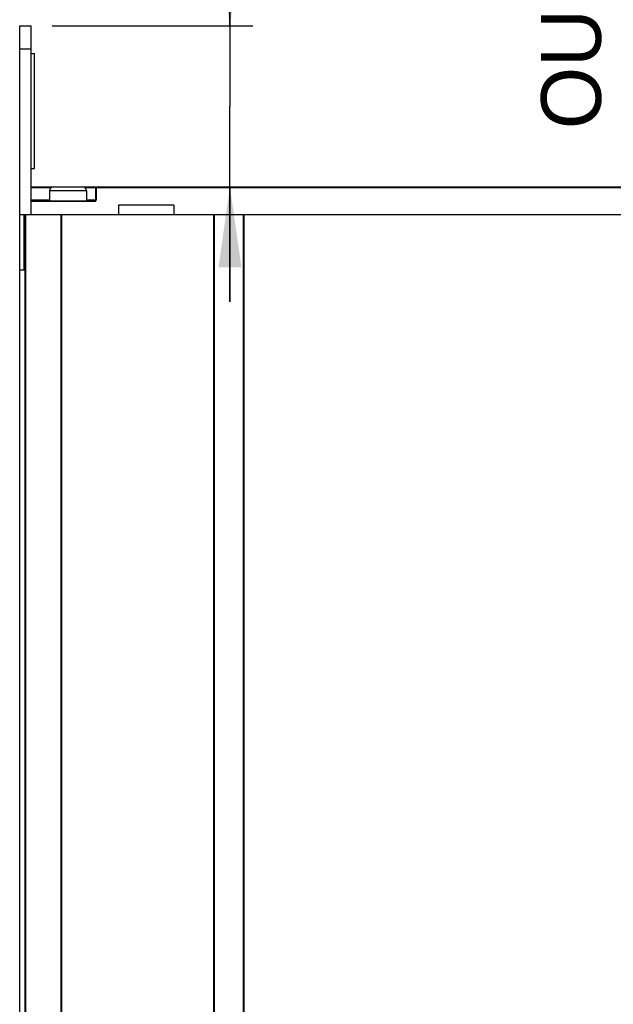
# Model space of a CAD drawing. Header units: millimetres. Extents: x 0 to 594, y 0 to 420.
# Tile 27 of 80: x 200 to 225, y 230 to 273. Entities that reach past the tile are written whole.
import ezdxf

# ---------------------------------------------------------------- set-up
doc = ezdxf.new("R2010")
doc.units = ezdxf.units.MM
doc.header["$LTSCALE"] = 32.67
doc.layers.get('0').update_dxf_attribs({"linetype": 'CONTINUOUS'})
doc.styles.get("Standard").update_dxf_attribs({"font": 'myriadpro-light.otf'})
doc.dimstyles.new('DIMSTYLE_2', dxfattribs={"dimtxt": 2.6, "dimasz": 3.5, "dimexe": 1, "dimexo": 0, "dimgap": 0.65, "dimtad": 1, "dimdec": 1, "dimdsep": 46, "dimtxsty": 'STANDARD', "dimblk": '_FILLED', "dimblk1": '_FILLED', "dimblk2": '_FILLED', "dimcen": 0.09, "dimclrt": 5, "dimadec": 0, "dimazin": 0, "dimtp": 0.5, "dimtm": 0.5, "dimtfac": 1, "dimtdec": 1, "dimtofl": 0, "dimtmove": 0, "dimatfit": 3, "dimldrblk": '_FILLED', "dimfxl": 1, "dimtolj": 1, "dimarcsym": 0})
doc.dimstyles.new('DIMSTYLE_4', dxfattribs={"dimtxt": 2.6, "dimasz": 3.5, "dimexe": 1, "dimexo": 0, "dimgap": 0.65, "dimtad": 1, "dimdec": 1, "dimdsep": 46, "dimtxsty": 'STANDARD', "dimblk": '_FILLED', "dimblk1": '_FILLED', "dimblk2": '_FILLED', "dimcen": 0.09, "dimclrt": 5, "dimadec": 0, "dimazin": 0, "dimtp": 0.8, "dimtm": 0.8, "dimtfac": 1, "dimtdec": 1, "dimtofl": 0, "dimtmove": 0, "dimatfit": 3, "dimldrblk": '_FILLED', "dimfxl": 1, "dimtolj": 1, "dimarcsym": 0})
doc.dimstyles.new('DIMSTYLE_5', dxfattribs={"dimtxt": 2.6, "dimasz": 3.5, "dimexe": 1, "dimexo": 0, "dimgap": 0.65, "dimtad": 1, "dimdec": 1, "dimdsep": 46, "dimtxsty": 'STANDARD', "dimblk": '_FILLED', "dimblk1": '_FILLED', "dimblk2": '_FILLED', "dimcen": 0.09, "dimclrt": 5, "dimadec": 0, "dimazin": 0, "dimtp": 0.3, "dimtm": 0.3, "dimtfac": 1, "dimtdec": 1, "dimtofl": 0, "dimtmove": 0, "dimatfit": 3, "dimldrblk": '_FILLED', "dimfxl": 1, "dimtolj": 1, "dimarcsym": 0})

# ---------------------------------------------------------------- blocks, each defined once
blk = doc.blocks.new('_FILLED')
at = {"color": 0, "linetype": 'BYBLOCK'}
blk.add_solid([(0, 0), (-1, 0.143), (-1, -0.143)], dxfattribs=at)
blk = doc.blocks.new('*D9')
at = {"color": 2, "linetype": 'CONTINUOUS'}
for p, q in [((199.576, 273.39), (199.576, 293.263)), ((247.978, 253.442), (247.978, 293.263)), ((199.576, 292.263), (223.777, 292.263)), ((247.978, 292.263), (223.777, 292.263))]:
    blk.add_line(p, q, dxfattribs=at)
at = {"color": 2, "linetype": 'CONTINUOUS', "xscale": 3.5, "yscale": 3.5, "zscale": 3.5, "rotation": 180}
blk.add_blockref('_FILLED', (199.576, 292.263), dxfattribs=at)
at = {"color": 2, "linetype": 'CONTINUOUS', "xscale": 3.5, "yscale": 3.5, "zscale": 3.5}
blk.add_blockref('_FILLED', (247.978, 292.263), dxfattribs=at)
at = {"color": 5, "linetype": 'CONTINUOUS', "insert": (225.154, 295.513), "char_height": 2.6, "width": 8.34466, "attachment_point": 3, "line_spacing_factor": 0.9}
blk.add_mtext('242\\P[9.53]\\P ', dxfattribs=at)
blk = doc.blocks.new('*D10')
at = {"color": 2, "linetype": 'CONTINUOUS'}
for p, q in [((236.394, 273.841), (271.285, 273.841)), ((270.285, 273.841), (270.285, 213.592)), ((270.285, 153.343), (270.285, 213.592)), ((211.719, 153.343), (271.285, 153.343))]:
    blk.add_line(p, q, dxfattribs=at)
at = {"color": 2, "linetype": 'CONTINUOUS', "xscale": 3.5, "yscale": 3.5, "zscale": 3.5}
for p, rotation in [((270.285, 273.841), 90), ((270.285, 153.343), 270)]:
    blk.add_blockref('_FILLED', p, dxfattribs=dict(at, rotation=rotation))
at = {"color": 5, "linetype": 'CONTINUOUS', "insert": (267.035, 215.062), "char_height": 2.6, "width": 8.34466, "attachment_point": 3, "rotation": 90, "line_spacing_factor": 0.9}
blk.add_mtext('602\\P[23.7]', dxfattribs=at)
blk = doc.blocks.new('*D13')
at = {"color": 2, "linetype": 'CONTINUOUS'}
for p, q in [((208.715, 272.543), (208.715, 286.694)), ((208.715, 286.694), (208.715, 269.043)), ((200.99, 272.543), (209.715, 272.543)), ((208.715, 260.543), (208.715, 269.043)), ((207.475, 265.543), (209.715, 265.543)), ((208.715, 265.543), (208.715, 260.543))]:
    blk.add_line(p, q, dxfattribs=at)
at = {"color": 2, "linetype": 'CONTINUOUS', "xscale": 3.5, "yscale": 3.5, "zscale": 3.5}
for p, rotation in [((208.715, 272.543), 270), ((208.715, 265.543), 90)]:
    blk.add_blockref('_FILLED', p, dxfattribs=dict(at, rotation=rotation))
at = {"color": 5, "linetype": 'CONTINUOUS', "insert": (205.465, 282.111), "char_height": 2.6, "width": 8.34466, "attachment_point": 3, "rotation": 90, "line_spacing_factor": 0.9}
blk.add_mtext('35\\P[1.38]', dxfattribs=at)

msp = doc.modelspace()

# ---------------------------------------------------------------- linework, layer by layer
at = {"color": 7, "linetype": 'CONTINUOUS'}
for p, q in [((199.576, 168.943), (199.576, 272.543)), ((199.576, 272.543), (200.076, 272.543)), ((200.076, 264.343), (200.076, 272.543)), ((199.576, 271.543), (200.076, 271.543)), ((200.076, 271.343), (200.226, 271.343)), ((200.226, 266.343), (200.226, 271.343)), ((200.076, 266.343), (200.226, 266.343)), ((200.076, 265.543), (247.331, 265.543)), ((200.076, 265.517), (200.955, 265.517)), ((200.876, 265.373), (200.876, 264.943)), ((202.476, 265.373), (200.876, 265.373)), ((202.396, 265.517), (202.876, 265.517)), ((202.476, 265.373), (202.476, 264.943)), ((202.878, 265.519), (202.876, 265.518)), ((202.876, 265.518), (202.876, 265.517)), ((202.876, 265.517), (202.876, 264.969)), ((202.881, 265.519), (202.878, 265.519)), ((202.885, 265.52), (202.881, 265.519)), ((202.89, 265.52), (202.885, 265.52)), ((202.896, 265.52), (202.89, 265.52)), ((202.902, 265.521), (202.896, 265.52)), ((202.902, 265.543), (202.902, 264.973)), ((202.902, 265.521), (230.75, 265.521)), ((200.876, 264.969), (200.076, 264.969)), ((200.076, 264.943), (202.85, 264.943)), ((200.076, 264.921), (202.85, 264.921)), ((202.876, 264.969), (202.476, 264.969)), ((202.85, 264.921), (202.85, 264.943)), ((202.85, 264.921), (202.86, 264.921)), ((202.86, 264.921), (202.869, 264.924)), ((202.869, 264.924), (202.878, 264.929)), ((202.876, 264.97), (202.878, 264.971)), ((202.876, 264.969), (202.876, 264.97)), ((202.878, 264.971), (202.881, 264.971)), ((202.878, 264.929), (202.886, 264.936)), ((202.881, 264.971), (202.885, 264.972)), ((202.885, 264.972), (202.89, 264.972)), ((202.886, 264.936), (202.893, 264.944)), ((202.89, 264.972), (202.896, 264.972)), ((202.893, 264.944), (202.898, 264.953)), ((202.896, 264.972), (202.902, 264.973)), ((202.898, 264.953), (202.901, 264.962)), ((202.901, 264.962), (202.902, 264.973)), ((203.876, 264.743), (203.876, 264.343)), ((206.276, 264.743), (203.876, 264.743)), ((206.276, 264.743), (206.276, 264.343)), ((199.576, 264.343), (199.776, 264.343)), ((199.776, 261.943), (199.776, 264.343)), ((199.796, 264.343), (199.796, 174.003)), ((199.796, 264.343), (247.523, 264.343)), ((199.824, 264.343), (199.824, 174.003)), ((201.367, 264.343), (201.367, 174.003)), ((201.396, 264.343), (201.396, 174.003)), ((207.996, 264.343), (207.996, 174.003)), ((208.024, 264.343), (208.024, 174.003)), ((209.287, 264.343), (209.287, 174.003)), ((209.316, 264.343), (209.316, 174.003)), ((199.576, 261.943), (199.776, 261.943))]:
    msp.add_line(p, q, dxfattribs=at)
for centre, radius, start, end in [((201.046, 265.373), 0.17, 90, 180), ((202.306, 265.373), 0.17, 0, 90), ((202.902, 265.517), 0.026, 90, 180), ((202.85, 264.969), 0.026, 270.0039, 0.0023)]:
    msp.add_arc(centre, radius, start, end, dxfattribs=at)

# ---------------------------------------------------------------- texts
at = {"color": 5, "linetype": 'CONTINUOUS', "insert": (222.24, 281.768), "char_height": 2.6, "width": 12.14704, "attachment_point": 3, "rotation": 90, "line_spacing_factor": 0.9}
msp.add_mtext('OUTLET', dxfattribs=at)

# ---------------------------------------------------------------- dimensions: what is measured, and where the dimension line sits
at = {"color": 2, "linetype": 'CONTINUOUS'}
dim = msp.add_linear_dim(base=(247.978, 292.263), p1=(199.576, 273.39), p2=(247.978, 253.442), text='<>\\P ', dimstyle='DIMSTYLE_2', dxfattribs=at)
dim.commit()
dim.dimension.update_dxf_attribs({"geometry": '*D9', "text_midpoint": (223.685, 292.263), "dimtype": 160})
for base, p1, p2, angle, dimstyle, picture, middle in [((208.715, 265.543), (200.99, 272.543), (207.475, 265.543), 270, 'DIMSTYLE_5', '*D13', (208.715, 282.522)), ((270.285, 273.841), (211.719, 153.343), (236.394, 273.841), 90, 'DIMSTYLE_4', '*D10', (270.285, 213.592))]:
    dim = msp.add_linear_dim(base=base, p1=p1, p2=p2, angle=angle, dimstyle=dimstyle, dxfattribs=at)
    dim.commit()
    dim.dimension.update_dxf_attribs({"geometry": picture, "text_midpoint": middle, "dimtype": 160})

doc.saveas('drawing.dxf')
